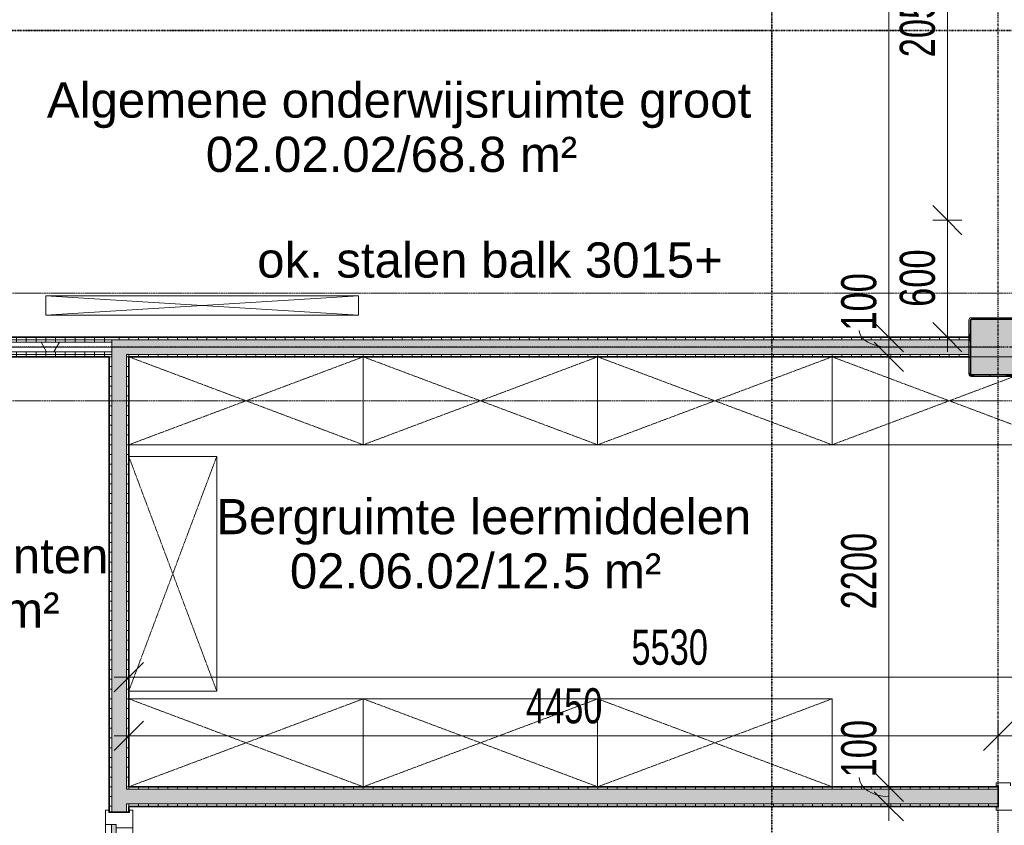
# Model space of a CAD drawing. Header units: millimetres. Extents: x -80560 to 110805, y -11020 to 52719.
# Tile 56 of 182: x 40686 to 45726, y 20153 to 24275. Entities that reach past the tile are written whole.
import ezdxf

# ---------------------------------------------------------------- set-up
doc = ezdxf.new("R2010")
doc.units = ezdxf.units.MM
for name, pattern in [('CENTER2', [20, 8, -4, 4, -4]), ('DASHDOT2', [8, 4, -2, 0, -2]), ('DASHED2', [6, 4, -2]), ('DASHED2-1', [3, 2, -1])]:
    doc.linetypes.add(name, pattern=pattern)
for name, color, linetype, lineweight in [('A-ANNO-DIMS', 211, 'Continuous', 9), ('A-ANNO-DIMS-100', 211, 'Continuous', 9), ('A-AREA-IDEN', 2, 'Continuous', 9), ('A-DETL-HDLN', 90, 'DASHED2', 18), ('A-DOOR', 31, 'Continuous', 18), ('A-FLOR-OVHD', 1, 'DASHED2-1', 18), ('A-GLAZ', 151, 'Continuous', 18), ('A-WALL', 113, 'Continuous', 35), ('A-WALL-PATT', 111, 'Continuous', 35), ('E-ELEC-EQPM', 71, 'Continuous', 18), ('G-ANNO-SYMB', 111, 'Continuous', 9), ('G-ANNO-TEXT', 231, 'Continuous', 9), ('I-FURN', 30, 'Continuous', 18), ('I-WALL', 2, 'Continuous', 18), ('S-COLS', 52, 'Continuous', 18), ('S-GRID', 1, 'Continuous', 9)]:
    doc.layers.add(name, color=color, linetype=linetype, lineweight=lineweight)
doc.styles.add('Arial', font='arial.ttf', dxfattribs={"height": 180})
doc.styles.add('Arial_6', font='arial.ttf', dxfattribs={"width": 0.7, "height": 180})
doc.dimstyles.new('n3o_1_8_1', dxfattribs={"dimscale": 304.8, "dimtxt": 183.646692, "dimasz": 0.492126, "dimexe": 0.246063, "dimexo": 0.0625, "dimgap": 0.032808, "dimtad": 1, "dimdec": 0, "dimdsep": 46, "dimtxsty": 'Arial_6', "dimblk1": 'OBLIQUE', "dimblk2": 'OBLIQUE', "dimsah": 1, "dimcen": 0.09, "dimdle": 0.246063, "dimazin": 0, "dimtfac": 1, "dimtdec": 4, "dimtix": 1, "dimtmove": 1, "dimatfit": 3, "dimfxl": 0.246063, "dimfxlon": 1, "dimtvp": 1, "dimtolj": 1, "dimtzin": 0, "dimarcsym": 2})
doc.dimstyles.new('n3o_1_8_3', dxfattribs={"dimscale": 304.8, "dimtxt": 183.646692, "dimasz": 0.492126, "dimexe": 0.246063, "dimexo": 0.0625, "dimgap": 0.032808, "dimtad": 1, "dimdec": 0, "dimdsep": 46, "dimtxsty": 'Arial_6', "dimblk1": 'OBLIQUE', "dimblk2": 'OBLIQUE', "dimsah": 1, "dimcen": 0.09, "dimdle": 0.246063, "dimazin": 0, "dimtfac": 1, "dimtdec": 4, "dimtix": 1, "dimtmove": 0, "dimatfit": 3, "dimfxl": 0.246063, "dimfxlon": 1, "dimtvp": 1, "dimtolj": 1, "dimtzin": 0, "dimarcsym": 2})
pattern_1 = [(360, (41144.82, 19150), (9e-14, 50), [])]
pattern_2 = [(270, (44194.82, 22650), (50, -2e-13), [])]
pattern_3 = [(90, (44144.82, 20250), (-50, 2e-13), [])]
pattern_4 = [(90, (38619.82, 22550), (-50, 2e-13), [])]
pattern_5 = [(3e-13, (41144.82, 21500), (-3e-13, 50), [])]

# ---------------------------------------------------------------- blocks, each defined once
blk = doc.blocks.new('NLRS_28_SCO_UN_staalkolom koker betongevuld_gen_CGA - kolom B-V455-DO_02 tweede verdieping')
at = {"layer": 'S-COLS', "lineweight": 5}
h = blk.add_hatch(dxfattribs=at)
h.set_pattern_fill('FP_163', color=256, style=0, pattern_type=2)
h.set_pattern_definition([(45, (-20800, -22600), (-99.99975, 99.99975), []), (45, (-20715, -22600), (-99.99975, 99.99975), []), (45, (-20710, -22600), (-99.99975, 99.99975), []), (45, (-20705, -22600), (-99.99975, 99.99975), []), (45, (-20700, -22600), (-99.99975, 99.99975), []), (45, (-20695, -22600), (-99.99975, 99.99975), []), (45, (-20690, -22600), (-99.99975, 99.99975), []), (45, (-20685, -22600), (-99.99975, 99.99975), [])])
h.paths.add_polyline_path([(138, -150), (146.5, -146.5), (150, -138), (150, 138), (146.5, 146.5), (138, 150), (-138, 150), (-146.5, 146.5), (-150, 138), (-150, -138), (-146.5, -146.5), (-138, -150)], flags=0)
h.paths.add_polyline_path([(134, -142), (-134, -142), (-139.7, -139.7), (-142, -134), (-142, 134), (-139.7, 139.7), (-134, 142), (134, 142), (139.7, 139.7), (142, 134), (142, -134), (139.7, -139.7)], flags=0)
at = {"layer": 'S-COLS', "lineweight": 9}
blk.add_hatch(color=256, dxfattribs=at).paths.add_polyline_path([(134, -142), (139.7, -139.7), (142, -134), (142, 134), (139.7, 139.7), (134, 142), (-134, 142), (-139.7, 139.7), (-142, 134), (-142, -134), (-139.7, -139.7), (-134, -142)], flags=0)
at = {"layer": 'S-COLS'}
for p, q in [((-150, 138), (-150, -50)), ((-142, -50), (-142, 134)), ((138, 150), (-138, 150)), ((-134, 142), (134, 142)), ((142, 134), (142, -50)), ((150, -50), (150, 138)), ((-150, -50), (-150, -138)), ((-142, -134), (-142, -50)), ((142, -50), (142, -134)), ((150, -138), (150, -50)), ((-138, -150), (138, -150)), ((134, -142), (-134, -142))]:
    blk.add_line(p, q, dxfattribs=at)
at = {"layer": 'S-COLS', "lineweight": 35}
for p, q in [((-142, 134), (-142, -50)), ((134, 142), (-134, 142)), ((142, -50), (142, 134)), ((-142, -50), (-142, -134)), ((142, -134), (142, -50)), ((-134, -142), (134, -142))]:
    blk.add_line(p, q, dxfattribs=at)
at = {"layer": 'S-COLS'}
for centre, radius, start, end in [((-138, 138), 12, 90, 180), ((-134, 134), 8, 90, 180), ((134, 134), 8, 0, 90), ((138, 138), 12, 0, 90), ((-138, -138), 12, 180, 270), ((-134, -134), 8, 180, 270), ((134, -134), 8, 270, 0), ((138, -138), 12, 270, 360)]:
    blk.add_arc(centre, radius, start, end, dxfattribs=at)
at = {"layer": 'S-COLS', "lineweight": 35}
for centre, start, end in [((-134, 134), 90, 180), ((134, 134), 360, 90), ((-134, -134), 180, 270), ((134, -134), 270, 360)]:
    blk.add_arc(centre, 8, start, end, dxfattribs=at)
blk = doc.blocks.new('19112_SW_LeonardoCollege_R2020_rvt-1-DO_02 tweede verdieping')
at = {"color": 9, "lineweight": 9}
blk.add_blockref('NLRS_28_SCO_UN_staalkolom koker betongevuld_gen_CGA - kolom B-V455-DO_02 tweede verdieping', (20800, 22600), dxfattribs=at)
blk = doc.blocks.new('82_apparaat_rechthoekig_met clearance - Digiboard-30664863-DO_02 tweede verdieping')
at = {"layer": 'E-ELEC-EQPM'}
for p, q in [((-50, -800), (-50, 800)), ((-50, 800), (50, 800)), ((-50, -800), (-50, 800)), ((-50, 800), (50, 800)), ((50, 800), (-50, -800)), ((-50, 800), (50, -800)), ((50, 800), (-50, 800)), ((-50, 800), (-50, -800)), ((50, 800), (50, -800)), ((50, 800), (50, -800)), ((50, -800), (50, 800)), ((50, -800), (-50, -800)), ((50, -800), (-50, -800)), ((-50, -800), (50, -800))]:
    blk.add_line(p, q, dxfattribs=at)
blk = doc.blocks.new('32_n3o_deur_enkel met zijlicht - 90x139_17_K_930_2410x2070_deur glasstrook-33349586-DO_02 tweede verdieping')
at = {"layer": 'A-GLAZ'}
for p, q in [((-1035, 70), (-945, 70)), ((-1035, 53), (-1035, 70)), ((-1023, 53), (-1035, 53)), ((-1023, -52), (-1023, 53)), ((-945, 70), (-945, -15)), ((-45, 70), (-945, 70)), ((-45, 70), (45, 70)), ((-45, -15), (-45, 70)), ((45, 70), (45, -15)), ((945, 70), (1035, 70)), ((945, -15), (945, 70)), ((1023, 53), (1023, -52)), ((1035, 53), (1023, 53)), ((1035, 70), (1035, 53)), ((-962, -39), (-962, -69)), ((-28, -69), (-28, -39)), ((-1035, -52), (-1023, -52)), ((-1035, -69), (-1035, -52)), ((-962, -69), (-1035, -69)), ((-962, -69), (-28, -69)), ((28, -69), (-28, -69)), ((28, -55), (28, -69)), ((962, -69), (962, -55)), ((1035, -69), (962, -69)), ((1023, -52), (1035, -52)), ((1035, -52), (1035, -69))]:
    blk.add_line(p, q, dxfattribs=at)
blk = doc.blocks.new('30_n3o_raam_vast - 24mm-31742711-DO_02 tweede verdieping')
at = {"layer": 'A-DOOR'}
blk.add_hatch(color=256, dxfattribs=at).paths.add_polyline_path([(-934, -24), (0, -24), (0, 0), (-934, 0)], flags=0)
for p, q in [((-934, -24), (-934, 0)), ((-934, 0), (0, 0)), ((0, 0), (0, -24)), ((0, -24), (-934, -24))]:
    blk.add_line(p, q, dxfattribs=at)
blk = doc.blocks.new('32_n3o_deur_enkel - 90x139_17_K_930_2410x1080_zs-32504887-DO_02 tweede verdieping')
at = {"layer": 'A-GLAZ'}
for p, q in [((-467, 69.5), (-540, 69.5)), ((-540, 69.5), (-540, 54.5)), ((-540, 54.5), (-528, 54.5)), ((-528, 54.5), (-528, -54.5)), ((-467, 55.5), (-467, 69.5)), ((540, 69.5), (467, 69.5)), ((467, 69.5), (467, 55.5)), ((528, -54.5), (528, 54.5)), ((528, 54.5), (540, 54.5)), ((540, 54.5), (540, 69.5)), ((-450, -69.5), (-450, 15.5)), ((450, 15.5), (450, -69.5)), ((-528, -54.5), (-540, -54.5)), ((-540, -54.5), (-540, -69.5)), ((-540, -69.5), (-450, -69.5)), ((450, -69.5), (540, -69.5)), ((540, -54.5), (528, -54.5)), ((540, -69.5), (540, -54.5))]:
    blk.add_line(p, q, dxfattribs=at)
blk = doc.blocks.new('82_kast zonder deur - Stellingkast 120x45cm ntb_-32851537-DO_02 tweede verdieping')
at = {"layer": 'I-FURN', "linetype": 'DASHED2'}
for p, q in [((-600, -225), (-600, 225)), ((-600, 225), (600, 225)), ((600, 225), (-600, -225)), ((-600, 225), (600, -225)), ((600, 225), (-600, 225)), ((-600, 225), (-600, -225)), ((600, 225), (600, -225)), ((600, -225), (600, 225)), ((600, -225), (-600, -225)), ((-600, -225), (600, -225))]:
    blk.add_line(p, q, dxfattribs=at)
blk = doc.blocks.new('DIMBLOCK464-DO_02 tweede verdieping')
at = {"layer": 'A-ANNO-DIMS-100'}
for p, q in [((45134.7, 28850), (45059.7, 28925)), ((45209.7, 28850), (45059.7, 28850)), ((45134.7, 28850), (45134.7, 22650)), ((45134.7, 28850), (45209.7, 28775)), ((45134.7, 28850), (45209.7, 28850)), ((45134.7, 22650), (45059.7, 22725)), ((45209.7, 22650), (45059.7, 22650)), ((45134.7, 22650), (45209.7, 22575)), ((45134.7, 22650), (45209.7, 22650))]:
    blk.add_line(p, q, dxfattribs=at)
at = {"layer": 'A-ANNO-DIMS-100', "color": 0, "insert": (44891.1, 25557.9), "char_height": 180, "width": 461.094, "attachment_point": 1, "rotation": 90, "line_spacing_factor": 0.941778, "style": 'Arial_6'}
blk.add_mtext('6200', dxfattribs=at)
blk = doc.blocks.new('_Oblique')
at = {"color": 0, "linetype": 'ByBlock', "lineweight": -2}
blk.add_line((-0.5, -0.5), (0.5, 0.5), dxfattribs=at)
blk = doc.blocks.new('DIMBLOCK465-DO_02 tweede verdieping')
at = {"layer": 'A-ANNO-DIMS-100'}
for p, q in [((45134.7, 22650), (45059.7, 22725)), ((45209.7, 22650), (45059.7, 22650)), ((45134.7, 22650), (45134.7, 22550)), ((45134.7, 22650), (45209.7, 22575)), ((45134.7, 22650), (45209.7, 22650)), ((45134.7, 22550), (45059.7, 22625)), ((45209.7, 22550), (45059.7, 22550)), ((45134.7, 22550), (45209.7, 22475)), ((45134.7, 22550), (45209.7, 22550))]:
    blk.add_line(p, q, dxfattribs=at)
blk.add_ellipse((45134.7, 22684.4), major_axis=(151.3, 0), ratio=0.557933, start_param=3.141593, end_param=4.712389, dxfattribs=at)
at = {"layer": 'A-ANNO-DIMS-100', "color": 0, "insert": (44891.1, 22684.4), "char_height": 180, "width": 345.821, "attachment_point": 1, "rotation": 90, "line_spacing_factor": 0.941778, "style": 'Arial_6'}
blk.add_mtext('100', dxfattribs=at)
blk = doc.blocks.new('DIMBLOCK466-DO_02 tweede verdieping')
at = {"layer": 'A-ANNO-DIMS-100'}
for p, q in [((45134.7, 22550), (45059.7, 22625)), ((45209.7, 22550), (45059.7, 22550)), ((45134.7, 22550), (45134.7, 20350)), ((45134.7, 22550), (45209.7, 22475)), ((45134.7, 22550), (45209.7, 22550)), ((45134.7, 20350), (45059.7, 20425)), ((45209.7, 20350), (45059.7, 20350)), ((45134.7, 20350), (45209.7, 20275)), ((45134.7, 20350), (45209.7, 20350))]:
    blk.add_line(p, q, dxfattribs=at)
at = {"layer": 'A-ANNO-DIMS-100', "color": 0, "insert": (44891.1, 21257.9), "char_height": 180, "width": 461.094, "attachment_point": 1, "rotation": 90, "line_spacing_factor": 0.941778, "style": 'Arial_6'}
blk.add_mtext('2200', dxfattribs=at)
blk = doc.blocks.new('DIMBLOCK467-DO_02 tweede verdieping')
at = {"layer": 'A-ANNO-DIMS-100'}
for p, q in [((45134.7, 20350), (45059.7, 20425)), ((45209.7, 20350), (45059.7, 20350)), ((45134.7, 20250), (45059.7, 20325)), ((45134.7, 20350), (45134.7, 20175)), ((45134.7, 20350), (45209.7, 20275)), ((45134.7, 20350), (45209.7, 20350)), ((45209.7, 20250), (45059.7, 20250)), ((45134.7, 20250), (45209.7, 20175)), ((45134.7, 20250), (45209.7, 20250))]:
    blk.add_line(p, q, dxfattribs=at)
blk.add_ellipse((45134.7, 20398.3), major_axis=(151.3, 0), ratio=0.649743, start_param=3.141593, end_param=4.712389, dxfattribs=at)
at = {"layer": 'A-ANNO-DIMS-100', "color": 0, "insert": (44891.1, 20398.3), "char_height": 180, "width": 345.821, "attachment_point": 1, "rotation": 90, "line_spacing_factor": 0.941778, "style": 'Arial_6'}
blk.add_mtext('100', dxfattribs=at)
blk = doc.blocks.new('DIMBLOCK473-DO_02 tweede verdieping')
at = {"layer": 'A-ANNO-DIMS-100'}
for p, q in [((45434.7, 23250), (45359.7, 23325)), ((45509.7, 23250), (45359.7, 23250)), ((45434.7, 22575), (45434.7, 23250)), ((45434.7, 23250), (45509.7, 23175)), ((45434.7, 23250), (45509.7, 23250)), ((45434.7, 22650), (45359.7, 22725)), ((45359.7, 22650), (45509.7, 22650)), ((45434.7, 22650), (45359.7, 22650)), ((45434.7, 22650), (45509.7, 22575))]:
    blk.add_line(p, q, dxfattribs=at)
at = {"layer": 'A-ANNO-DIMS-100', "color": 0, "insert": (45191.1, 22805.9), "char_height": 180, "width": 345.821, "attachment_point": 1, "rotation": 90, "line_spacing_factor": 0.941778, "style": 'Arial_6'}
blk.add_mtext('600', dxfattribs=at)
blk = doc.blocks.new('DIMBLOCK474-DO_02 tweede verdieping')
at = {"layer": 'A-ANNO-DIMS-100'}
for p, q in [((45434.7, 25300), (45359.7, 25375)), ((45509.7, 25300), (45359.7, 25300)), ((45434.7, 23250), (45434.7, 25300)), ((45434.7, 25300), (45509.7, 25225)), ((45434.7, 25300), (45509.7, 25300)), ((45434.7, 23250), (45359.7, 23325)), ((45509.7, 23250), (45359.7, 23250)), ((45434.7, 23250), (45509.7, 23175)), ((45434.7, 23250), (45509.7, 23250))]:
    blk.add_line(p, q, dxfattribs=at)
at = {"layer": 'A-ANNO-DIMS-100', "color": 0, "insert": (45191.1, 24082.9), "char_height": 180, "width": 461.094, "attachment_point": 1, "rotation": 90, "line_spacing_factor": 0.941778, "style": 'Arial_6'}
blk.add_mtext('2050', dxfattribs=at)
blk = doc.blocks.new('DIMBLOCK487-DO_02 tweede verdieping')
at = {"layer": 'A-ANNO-DIMS-100'}
for p, q in [((41244.8, 20910.9), (41319.8, 20985.9)), ((41244.8, 20985.9), (41244.8, 20835.9)), ((41244.8, 20910.9), (41244.8, 20985.9)), ((46774.8, 20910.9), (46849.8, 20985.9)), ((46774.8, 20985.9), (46774.8, 20835.9)), ((46774.8, 20910.9), (46774.8, 20985.9)), ((41169.8, 20910.9), (46774.8, 20910.9)), ((41244.8, 20910.9), (41169.8, 20835.9)), ((46774.8, 20910.9), (46699.8, 20835.9))]:
    blk.add_line(p, q, dxfattribs=at)
at = {"layer": 'A-ANNO-DIMS-100', "color": 0, "insert": (43817.7, 21154.5), "char_height": 180, "width": 461.094, "attachment_point": 1, "line_spacing_factor": 0.941778, "style": 'Arial_6'}
blk.add_mtext('5530', dxfattribs=at)
blk = doc.blocks.new('DIMBLOCK490-DO_02 tweede verdieping')
at = {"layer": 'A-ANNO-DIMS-100'}
for p, q in [((41244.8, 20610.9), (41319.8, 20685.9)), ((41244.8, 20685.9), (41244.8, 20535.9)), ((41244.8, 20610.9), (41244.8, 20685.9)), ((45694.8, 20610.9), (45769.8, 20685.9)), ((45694.8, 20535.9), (45694.8, 20685.9)), ((41169.8, 20610.9), (45694.8, 20610.9)), ((41244.8, 20610.9), (41169.8, 20535.9)), ((45694.8, 20610.9), (45619.8, 20535.9)), ((45694.8, 20610.9), (45694.8, 20535.9))]:
    blk.add_line(p, q, dxfattribs=at)
at = {"layer": 'A-ANNO-DIMS-100', "color": 0, "insert": (43277.7, 20854.5), "char_height": 180, "width": 461.094, "attachment_point": 1, "line_spacing_factor": 0.941778, "style": 'Arial_6'}
blk.add_mtext('4450', dxfattribs=at)
blk = doc.blocks.new('DIMBLOCK491-DO_02 tweede verdieping')
at = {"layer": 'A-ANNO-DIMS-100'}
for p, q in [((45694.8, 20610.9), (45769.8, 20685.9)), ((45694.8, 20535.9), (45694.8, 20685.9)), ((46754.8, 20610.9), (46829.8, 20685.9)), ((46754.8, 20535.9), (46754.8, 20685.9)), ((45694.8, 20610.9), (45619.8, 20535.9)), ((45694.8, 20610.9), (46754.8, 20610.9)), ((45694.8, 20610.9), (45694.8, 20535.9)), ((46754.8, 20610.9), (46679.8, 20535.9)), ((46754.8, 20610.9), (46754.8, 20535.9))]:
    blk.add_line(p, q, dxfattribs=at)
at = {"layer": 'A-ANNO-DIMS-100', "color": 0, "insert": (46032.7, 20854.5), "char_height": 180, "width": 461.094, "attachment_point": 1, "line_spacing_factor": 0.941778, "style": 'Arial_6'}
blk.add_mtext('1060', dxfattribs=at)

msp = doc.modelspace()

# ---------------------------------------------------------------- hatches: boundary and pattern name
at = {"layer": 'A-WALL-PATT', "lineweight": 18}
h = msp.add_hatch(dxfattribs=at)
h.set_pattern_fill('FP_104', color=256, angle=90, style=0, pattern_type=2)
h.set_pattern_definition(pattern_4)
h.paths.add_polyline_path([(41144.8, 22637.5), (41144.8, 22650), (39994.8, 22650), (39994.8, 22637.5), (40707.9, 22637.5)], flags=0)
h.paths.add_polyline_path([(39606.3, 22637.5), (39694.8, 22637.5), (39694.8, 22650), (36394.8, 22650), (36394.8, 22637.5), (39533.2, 22637.5)], flags=0)
h = msp.add_hatch(dxfattribs=at)
h.set_pattern_fill('FP_104', color=256, angle=90, style=0, pattern_type=2)
h.set_pattern_definition(pattern_4)
h.paths.add_polyline_path([(40707.9, 22625), (41157.3, 22625), (41157.3, 22637.5), (39994.8, 22637.5), (39994.8, 22625)], flags=0)
h.paths.add_polyline_path([(39593.8, 22625), (39694.8, 22625), (39694.8, 22637.5), (36394.8, 22636.8), (36394.8, 22625), (39533.2, 22625)], flags=0)
h = msp.add_hatch(dxfattribs=at)
h.set_pattern_fill('FP_110', color=256, angle=90, style=0, pattern_type=2)
h.set_pattern_definition(pattern_5)
h.paths.add_polyline_path([(41144.8, 20350), (41157.3, 20350), (41157.3, 22562.5), (41144.8, 22562.5), (41144.8, 21586.6)], flags=0)
h.paths.add_polyline_path([(41157.3, 22637.5), (41157.3, 22650), (41144.8, 22650), (41144.8, 22637.5)], flags=0)
h = msp.add_hatch(dxfattribs=at)
h.set_pattern_fill('FP_39', color=256, angle=-270, style=0, pattern_type=2)
h.set_pattern_definition(pattern_2)
h.paths.add_polyline_path([(47144.8, 22637.5), (47144.8, 22650), (45844.8, 22650), (45844.8, 22637.5), (46581.3, 22637.5)], flags=0)
h.paths.add_polyline_path([(45456.3, 22637.5), (45544.8, 22637.5), (45544.8, 22650), (41157.3, 22650), (41157.3, 22637.5), (44231.9, 22637.5)], flags=0)
at = {"layer": 'A-WALL-PATT', "lineweight": 5}
msp.add_hatch(color=256, dxfattribs=at).paths.add_polyline_path([(41232.3, 20337.5), (41232.3, 22637.5), (41157.3, 22637.5), (41157.3, 20337.5)], flags=0)
h = msp.add_hatch(color=256, dxfattribs=at)
h.paths.add_polyline_path([(47157.3, 22562.5), (47157.3, 22637.5), (45844.8, 22637.5), (45844.8, 22562.5), (47144.8, 22562.5)], flags=0)
h.paths.add_polyline_path([(45381.3, 22562.5), (45544.8, 22562.5), (45544.8, 22637.5), (41232.3, 22637.5), (41232.3, 22562.5), (44231.9, 22562.5)], flags=0)
at = {"layer": 'A-WALL-PATT', "lineweight": 18}
h = msp.add_hatch(dxfattribs=at)
h.set_pattern_fill('FP_2', color=256, style=0, pattern_type=2)
h.set_pattern_definition([(60, (24894.82, 0), (-274.963, 158.75), []), (120, (24894.82, 0), (-274.963, -158.75), [])])
h.paths.add_polyline_path([(40707.9, 22575), (41157.3, 22575), (41157.3, 22625), (39994.8, 22625), (39994.8, 22575)], flags=0)
h.paths.add_polyline_path([(39694.8, 22575), (39694.8, 22625), (36394.8, 22625), (36394.8, 22575), (39543.8, 22575)], flags=0)
h = msp.add_hatch(dxfattribs=at)
h.set_pattern_fill('FP_104', color=256, angle=90, style=0, pattern_type=2)
h.set_pattern_definition(pattern_4)
h.paths.add_polyline_path([(41144.8, 22562.5), (41157.3, 22562.5), (41157.3, 22575), (39994.8, 22575), (39994.8, 22562.5), (40707.9, 22562.5)], flags=0)
h.paths.add_polyline_path([(39694.8, 22562.5), (39694.8, 22575), (36394.8, 22574.3), (36394.8, 22562.5), (39533.2, 22562.5)], flags=0)
h = msp.add_hatch(dxfattribs=at)
h.set_pattern_fill('FP_104', color=256, angle=90, style=0, pattern_type=2)
h.set_pattern_definition(pattern_4)
h.paths.add_polyline_path([(39533.2, 22550), (39694.8, 22550), (39694.8, 22562.5), (36394.8, 22562.5), (36394.8, 22550), (37183.8, 22550)], flags=0)
h.paths.add_polyline_path([(41144.8, 22550), (41144.8, 22562.5), (39994.8, 22562.5), (39994.8, 22550), (40707.9, 22550)], flags=0)
h = msp.add_hatch(dxfattribs=at)
h.set_pattern_fill('FP_110', color=256, angle=90, style=0, pattern_type=2)
h.set_pattern_definition(pattern_5)
h.paths.add_polyline_path([(41232.3, 20350), (41244.8, 20350), (41244.8, 22562.5), (41232.3, 22562.5), (41232.3, 21586.6)], flags=0)
h = msp.add_hatch(dxfattribs=at)
h.set_pattern_fill('FP_39', color=256, angle=-270, style=0, pattern_type=2)
h.set_pattern_definition(pattern_2)
h.paths.add_polyline_path([(47144.8, 22550), (47157.3, 22550), (47157.3, 22562.5), (46862.3, 22562.5), (46862.3, 22550), (46875, 22550)], flags=0)
h.paths.add_polyline_path([(46044.8, 22550), (46787.3, 22550), (46787.3, 22562.5), (45844.8, 22562.5), (45844.8, 22550)], flags=0)
h.paths.add_polyline_path([(45544.8, 22550), (45544.8, 22562.5), (41244.8, 22562.5), (41244.8, 22550), (45368.8, 22550)], flags=0)
h = msp.add_hatch(dxfattribs=at)
h.set_pattern_fill('FP_43', color=256, angle=90, style=0, pattern_type=2)
h.set_pattern_definition(pattern_3)
h.paths.add_polyline_path([(47144.8, 20337.5), (47144.8, 20350), (46754.8, 20350), (46754.8, 20337.5)], flags=0)
h.paths.add_polyline_path([(44231.9, 20337.5), (45694.8, 20337.5), (45694.8, 20350), (41232.3, 20350), (41232.3, 20337.5), (41882.6, 20337.5)], flags=0)
h.paths.add_polyline_path([(41157.3, 20337.5), (41157.3, 20350), (41144.8, 20350), (41144.8, 20337.5)], flags=0)
h = msp.add_hatch(dxfattribs=at)
h.set_pattern_fill('FP_38', color=256, angle=90, style=0, pattern_type=2)
h.set_pattern_definition(pattern_1)
h.paths.add_polyline_path([(41157.3, 18137.5), (41157.3, 18170), (41144.8, 18170), (41144.8, 18137.5)], flags=0)
h.paths.add_polyline_path([(41144.8, 20220), (41157.3, 20220), (41157.3, 20337.5), (41144.8, 20337.5), (41144.8, 20250)], flags=0)
at = {"layer": 'A-WALL-PATT', "lineweight": 5}
h = msp.add_hatch(color=256, dxfattribs=at)
h.paths.add_polyline_path([(47144.8, 20262.5), (47157.3, 20262.5), (47157.3, 20337.5), (46754.8, 20337.5), (46754.8, 20262.5)], flags=0)
h.paths.add_polyline_path([(45694.8, 20262.5), (45694.8, 20337.5), (41157.3, 20337.5), (41157.3, 20262.5), (44231.9, 20262.5)], flags=0)
h = msp.add_hatch(color=256, dxfattribs=at)
h.paths.add_polyline_path([(41232.3, 18075), (41232.3, 18170), (41157.3, 18170), (41157.3, 18075)], flags=0)
h.paths.add_polyline_path([(41232.3, 20220), (41232.3, 20262.5), (41157.3, 20262.5), (41157.3, 20220)], flags=0)
at = {"layer": 'A-WALL-PATT', "lineweight": 18}
h = msp.add_hatch(dxfattribs=at)
h.set_pattern_fill('FP_43', color=256, angle=90, style=0, pattern_type=2)
h.set_pattern_definition(pattern_3)
h.paths.add_polyline_path([(47144.8, 20250), (47232.3, 20250), (47232.3, 20262.5), (46754.8, 20262.5), (46754.8, 20250)], flags=0)
h.paths.add_polyline_path([(45694.8, 20250), (45694.8, 20262.5), (41232.3, 20262.5), (41232.3, 20250), (44231.9, 20250)], flags=0)
h = msp.add_hatch(dxfattribs=at)
h.set_pattern_fill('FP_38', color=256, angle=90, style=0, pattern_type=2)
h.set_pattern_definition(pattern_1)
h.paths.add_polyline_path([(41244.8, 18137.5), (41244.8, 18170), (41232.3, 18170), (41232.3, 18137.5)], flags=0)
h.paths.add_polyline_path([(41244.8, 20220), (41244.8, 20250), (41232.3, 20250), (41232.3, 20220)], flags=0)

# ---------------------------------------------------------------- linework, layer by layer
at = {"layer": 'A-DETL-HDLN'}
for p, q in [((34894.8, 22875), (46694.8, 22875)), ((46694.8, 22325), (34894.8, 22325))]:
    msp.add_line(p, q, dxfattribs=at)
at = {"layer": 'A-FLOR-OVHD'}
msp.add_line((39844.8, 22600), (45694.8, 22600), dxfattribs=at)
at = {"layer": 'A-WALL', "lineweight": 18}
for p, q in [((39994.8, 22637.5), (41157.3, 22637.5)), ((45544.8, 22637.5), (41157.3, 22637.5)), ((41157.3, 22637.5), (41157.3, 20220)), ((39994.8, 22625), (41157.3, 22625)), ((39994.8, 22575), (41157.3, 22575)), ((39994.8, 22562.5), (41157.3, 22562.5)), ((45544.8, 22562.5), (41232.3, 22562.5)), ((41232.3, 22562.5), (41232.3, 20337.5)), ((41232.3, 20337.5), (45694.8, 20337.5)), ((41232.3, 20262.5), (41232.3, 20220)), ((41232.3, 20262.5), (45694.8, 20262.5))]:
    msp.add_line(p, q, dxfattribs=at)
at = {"layer": 'G-ANNO-SYMB', "linetype": 'DASHDOT2', "lineweight": 35}
for p, q in [((44537, 38972), (44537, 9115.8)), ((34037.3, 24220.1), (90414.6, 24220.1))]:
    msp.add_line(p, q, dxfattribs=at)
at = {"layer": 'I-WALL', "lineweight": 35}
for p, q in [((41144.8, 22650), (39994.8, 22650)), ((45544.8, 22650), (41144.8, 22650)), ((39994.8, 22550), (41144.8, 22550)), ((41144.8, 22550), (41144.8, 20220)), ((41244.8, 22550), (45544.8, 22550)), ((41244.8, 20350), (41244.8, 22550)), ((45694.8, 20350), (41244.8, 20350)), ((45694.8, 20250), (45694.8, 20350)), ((41144.8, 20220), (41244.8, 20220)), ((41244.8, 20220), (41244.8, 20250)), ((41244.8, 20250), (45694.8, 20250))]:
    msp.add_line(p, q, dxfattribs=at)
at = {"layer": 'S-GRID', "linetype": 'CENTER2', "lineweight": 25}
for p, q in [((45694.8, 4383.3), (45694.8, 52119.1)), ((110204.9, 22600), (29945.3, 22600))]:
    msp.add_line(p, q, dxfattribs=at)

# ---------------------------------------------------------------- block references
at = {"color": 250, "lineweight": 5}
msp.add_blockref('19112_SW_LeonardoCollege_R2020_rvt-1-DO_02 tweede verdieping', (24894.8, 0), dxfattribs=at)
at = {"layer": 'A-DOOR', "rotation": 269.9999999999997}
msp.add_blockref('30_n3o_raam_vast - 24mm-31742711-DO_02 tweede verdieping', (41179.8, 19223), dxfattribs=at)
at = {"layer": 'A-GLAZ'}
msp.add_blockref('32_n3o_deur_enkel - 90x139_17_K_930_2410x1080_zs-32504887-DO_02 tweede verdieping', (46224.8, 20300), dxfattribs=at)
at = {"layer": 'A-GLAZ', "rotation": 269.9999999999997}
msp.add_blockref('32_n3o_deur_enkel met zijlicht - 90x139_17_K_930_2410x2070_deur glasstrook-33349586-DO_02 tweede verdieping', (41194.8, 19195), dxfattribs=at)
at = {"layer": 'E-ELEC-EQPM', "rotation": 89.99999999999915}
msp.add_blockref('82_apparaat_rechthoekig_met clearance - Digiboard-30664863-DO_02 tweede verdieping', (41619.8, 22812.5), dxfattribs=at)
at = {"layer": 'I-FURN', "linetype": 'DASHED2'}
for p, rotation in [((41844.8, 22325), 180), ((43044.8, 22325), 180), ((44244.8, 22325), 180), ((45444.8, 22325), 180), ((41469.8, 21440), 89.9999999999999), ((41844.8, 20575), 180), ((43044.8, 20575), 180), ((44244.8, 20575), 180)]:
    msp.add_blockref('82_kast zonder deur - Stellingkast 120x45cm ntb_-32851537-DO_02 tweede verdieping', p, dxfattribs=dict(at, rotation=rotation))

# ---------------------------------------------------------------- texts
at = {"layer": 'A-AREA-IDEN', "char_height": 180, "attachment_point": 1, "style": 'Arial'}
for s, insert, width in [('Algemene onderwijsruimte groot', (40825.3, 23953.9), 4224.893), ('02.02.02/68.8 m²', (41638.9, 23676.1), 2260.759), ('Bergruimte leermiddelen', (41692.3, 21822.4), 3174.682), ('Werkruimte docenten', (38750.7, 21622.3), 2829.957), ('02.06.02/12.5 m²', (42069.4, 21544.6), 2260.759), ('02.03.08/17.3 m²', (38988.9, 21344.5), 2260.759)]:
    msp.add_mtext(s, dxfattribs=dict(at, insert=insert, width=width))
at = {"layer": 'G-ANNO-TEXT', "color": 7, "insert": (41902.2, 23135.6), "char_height": 180, "width": 2878.058, "attachment_point": 1, "style": 'Arial'}
msp.add_mtext('ok. stalen balk 3015+ ', dxfattribs=at)

# ---------------------------------------------------------------- dimensions: what is measured, and where the dimension line sits
at = {"layer": 'A-ANNO-DIMS'}
for base, p1, p2, override, picture, middle in [((45134.7, 22650), (45209.7, 28850), (45209.7, 22650), {"dimpost": '<>', "dimfxl": 6200}, 'DIMBLOCK464-DO_02 tweede verdieping', (45032.8, 25750)), ((45434.7, 25300), (45509.7, 23250), (45509.7, 25300), {"dimpost": '<>', "dimfxl": 2050}, 'DIMBLOCK474-DO_02 tweede verdieping', (45332.8, 24275)), ((45434.7, 23250), (45359.7, 22650), (45509.7, 23250), {"dimpost": '<>', "dimfxl": 618.465844}, 'DIMBLOCK473-DO_02 tweede verdieping', (45332.8, 22950)), ((45134.7, 20350), (45209.7, 22550), (45209.7, 20350), {"dimpost": '<>', "dimfxl": 2200}, 'DIMBLOCK466-DO_02 tweede verdieping', (45032.8, 21450))]:
    dim = msp.add_linear_dim(base=base, p1=p1, p2=p2, angle=90, dimstyle='n3o_1_8_3', override=override, dxfattribs=at)
    dim.commit()
    dim.dimension.update_dxf_attribs({"geometry": picture, "text_midpoint": middle})
for base, p1, p2, picture, middle in [((45134.7, 22550), (45209.7, 22650), (45209.7, 22550), 'DIMBLOCK465-DO_02 tweede verdieping', (45011.1, 22857.3)), ((45134.7, 20250), (45209.7, 20350), (45209.7, 20250), 'DIMBLOCK467-DO_02 tweede verdieping', (45011.1, 20571.2))]:
    dim = msp.add_linear_dim(base=base, p1=p1, p2=p2, angle=90, dimstyle='n3o_1_8_1', override={"dimpost": '<>', "dimfxl": 100}, dxfattribs=at)
    dim.commit()
    dim.dimension.update_dxf_attribs({"geometry": picture, "text_midpoint": middle, "dimtype": 160, "text_rotation": 90})
for base, p1, p2, override, picture, middle in [((46774.8, 20910.9), (41244.8, 20985.9), (46774.8, 20985.9), {"dimpost": '<>', "dimfxl": 5530}, 'DIMBLOCK487-DO_02 tweede verdieping', (44009.8, 21012.8)), ((45694.8, 20610.9), (41244.8, 20685.9), (45694.8, 20535.9), {"dimpost": '<>', "dimfxl": 4452.527372}, 'DIMBLOCK490-DO_02 tweede verdieping', (43469.8, 20712.8)), ((46754.8, 20610.9), (45694.8, 20535.9), (46754.8, 20535.9), {"dimpost": '<>', "dimfxl": 1060}, 'DIMBLOCK491-DO_02 tweede verdieping', (46224.8, 20712.8))]:
    dim = msp.add_linear_dim(base=base, p1=p1, p2=p2, dimstyle='n3o_1_8_3', override=override, dxfattribs=at)
    dim.commit()
    dim.dimension.update_dxf_attribs({"geometry": picture, "text_midpoint": middle})

doc.saveas('drawing.dxf')
